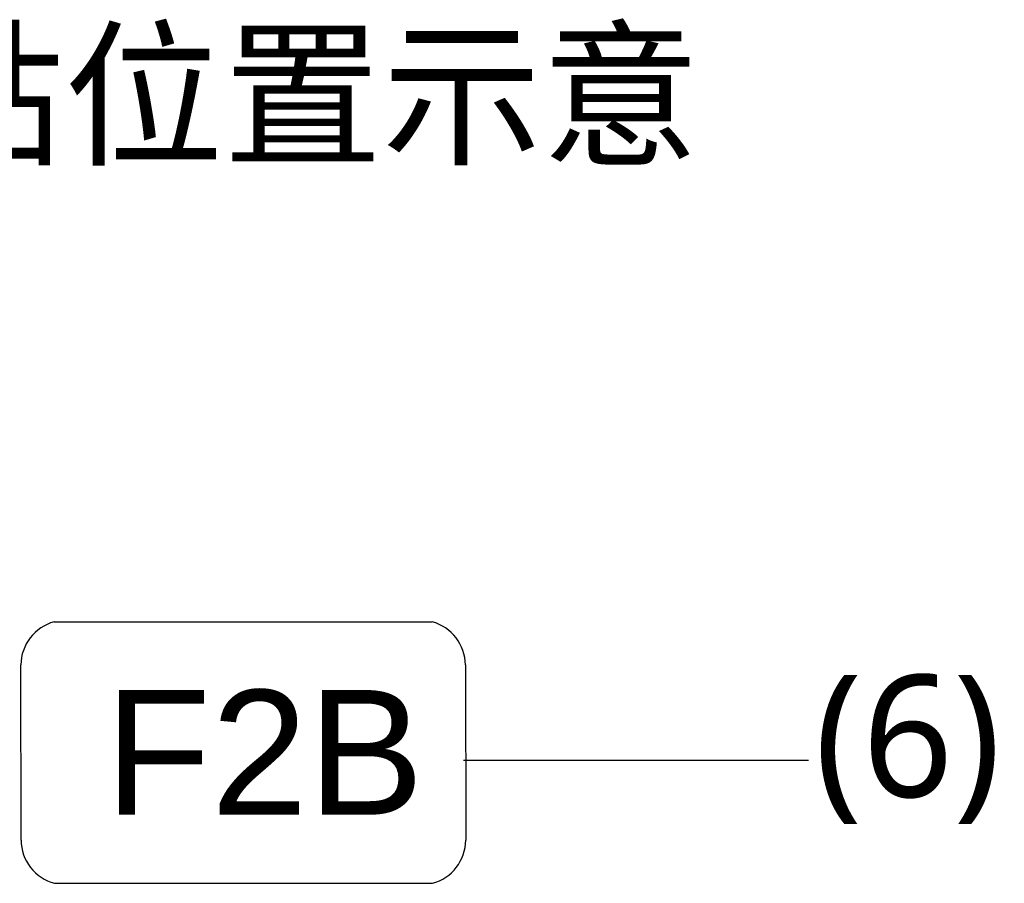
# Model space of a CAD drawing. Header units: millimetres. Extents: x -1449 to 178, y 1446 to 3804.
# Tile 19 of 20: x -596 to -515, y 1967 to 2037. Entities that reach past the tile are written whole.
import ezdxf

# ---------------------------------------------------------------- set-up
doc = ezdxf.new("R2010")
doc.units = ezdxf.units.MM
doc.styles.add('CHINESE', font='arial.ttf')
doc.styles.add('TXT', font='arial.ttf')

msp = doc.modelspace()

# ---------------------------------------------------------------- linework, layer by layer
at = {"color": 0}
for p, q in [((-592.79, 1988.045), (-561.838, 1988.045)), ((-559.112, 1984.514), (-559.088, 1970.17)), ((-592.766, 1966.639), (-561.815, 1966.639))]:
    msp.add_line(p, q, dxfattribs=at)
at = {"color": 0, "lineweight": -3, "ltscale": 10}
for p, q in [((-595.493, 1970.17), (-595.516, 1984.514)), ((-559.255, 1976.707), (-531.007, 1976.707))]:
    msp.add_line(p, q, dxfattribs=at)
for centre, start, end in [((-591.833, 1984.489), 105.05041, 179.60094), ((-562.794, 1984.489), 0.39906, 74.94959), ((-591.81, 1970.196), 180.39906, 254.94959), ((-562.771, 1970.196), 285.05041, 359.60094)]:
    msp.add_arc(centre, 3.683, start, end, dxfattribs=at)

# ---------------------------------------------------------------- texts
at = {"color": 6, "style": 'TXT'}
msp.add_text('FAN LABEL 黏貼位置示意', height=9.54521, dxfattribs=at).set_placement((-693.595, 2026.404))
at = {"color": 0, "lineweight": 0, "attachment_point": 1, "style": 'CHINESE'}
for s, insert, char_height, width in [('{\\fMicrosoft JhengHei|b0|i0|c136|p0;(6)}', (-530.521, 1983.702), 10, 48.61204), ('{\\fArial|b0|i0|c0|p0;F2B}', (-588.662, 1982.464), 10.20896, 124.06959)]:
    msp.add_mtext(s, dxfattribs=dict(at, insert=insert, char_height=char_height, width=width))

doc.saveas('drawing.dxf')
